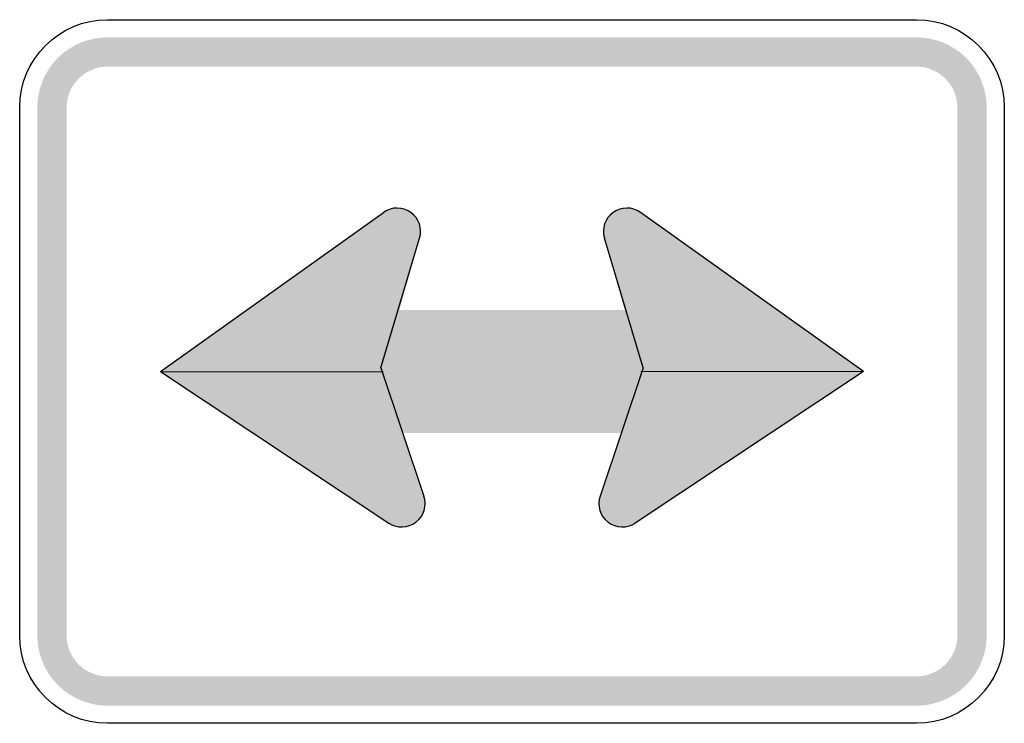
# Model space of a CAD drawing. Header units: inches. Extents: x -10.5 to 10.5, y -7.5 to 7.5.
import ezdxf

# ---------------------------------------------------------------- set-up
doc = ezdxf.new("R2010")
doc.units = ezdxf.units.IN
doc.header["$MEASUREMENT"] = 0

msp = doc.modelspace()

# ---------------------------------------------------------------- hatches: boundary and pattern name
for points in [[(-8.625, 7.125), (-8.772, 7.118), (-8.918, 7.096), (-9.06, 7.06), (-9.199, 7.011), (-9.332, 6.948), (-9.458, 6.872), (-9.577, 6.785), (-9.686, 6.686), (-9.784, 6.577), (-9.872, 6.458), (-9.948, 6.332), (-10.011, 6.199), (-10.06, 6.06), (-10.096, 5.918), (-10.118, 5.772), (-10.125, 5.625), (-9.5, 5.625), (-9.496, 5.711), (-9.483, 5.796), (-9.462, 5.879), (-9.433, 5.96), (-9.397, 6.038), (-9.353, 6.111), (-9.301, 6.18), (-9.244, 6.244), (-9.18, 6.301), (-9.111, 6.353), (-9.037, 6.397), (-8.96, 6.433), (-8.879, 6.462), (-8.796, 6.483), (-8.711, 6.496), (-8.625, 6.5), (-8.625, 7.125)], [(-8.625, 6.5), (8.625, 6.5), (8.625, 7.125), (-8.625, 7.125), (-8.625, 6.5)], [(10.125, 5.625), (10.118, 5.772), (10.096, 5.918), (10.06, 6.06), (10.011, 6.199), (9.948, 6.332), (9.872, 6.458), (9.785, 6.577), (9.686, 6.686), (9.577, 6.785), (9.458, 6.872), (9.332, 6.948), (9.199, 7.011), (9.06, 7.06), (8.918, 7.096), (8.772, 7.118), (8.625, 7.125), (8.625, 6.5), (8.711, 6.496), (8.796, 6.483), (8.879, 6.462), (8.96, 6.433), (9.037, 6.397), (9.111, 6.353), (9.18, 6.301), (9.244, 6.244), (9.301, 6.18), (9.353, 6.111), (9.397, 6.038), (9.433, 5.96), (9.462, 5.879), (9.483, 5.796), (9.496, 5.711), (9.5, 5.625), (10.125, 5.625)], [(-9.5, -5.625), (-9.5, 5.625), (-10.125, 5.625), (-10.125, -5.625), (-9.5, -5.625)], [(9.5, 5.625), (9.5, -5.625), (10.125, -5.625), (10.125, 5.625), (9.5, 5.625)], [(-7.5, 0), (-2.629, -3.231), (-2.773, -0.027), (-2.739, 3.392), (-7.5, 0)], [(-2.739, 3.392), (-1.97, 2.84), (-2.773, -0.004), (-4, 0.343), (-2.739, 3.392)], [(-1.986, 2.795), (-1.97, 2.841), (-1.958, 2.889), (-1.951, 2.937), (-1.949, 2.986), (-1.951, 3.035), (-1.959, 3.084), (-1.971, 3.131), (-1.988, 3.177), (-2.009, 3.222), (-2.034, 3.264), (-2.064, 3.303), (-2.097, 3.339), (-2.133, 3.372), (-2.173, 3.401), (-2.215, 3.426), (-2.259, 3.447), (-2.305, 3.463), (-2.353, 3.475), (-2.402, 3.482), (-2.451, 3.484), (-2.5, 3.482), (-2.548, 3.474), (-2.596, 3.462), (-2.642, 3.446), (-2.686, 3.424), (-2.728, 3.399), (-2.767, 3.37), (-2.804, 3.337), (-2.837, 3.3), (-2.866, 3.261), (-2.891, 3.218), (-2.912, 3.174), (-2.449, 2.984), (-1.986, 2.795)], [(2.912, 3.174), (2.891, 3.217), (2.867, 3.258), (2.839, 3.297), (2.808, 3.332), (2.773, 3.365), (2.736, 3.394), (2.695, 3.419), (2.653, 3.441), (2.609, 3.458), (2.563, 3.471), (2.516, 3.48), (2.469, 3.484), (2.421, 3.484), (2.374, 3.479), (2.327, 3.469), (2.281, 3.455), (2.237, 3.437), (2.195, 3.415), (2.156, 3.389), (2.118, 3.36), (2.084, 3.326), (2.053, 3.29), (2.026, 3.251), (2.003, 3.21), (1.983, 3.166), (1.968, 3.121), (1.957, 3.075), (1.951, 3.028), (1.949, 2.98), (1.952, 2.933), (1.959, 2.886), (1.97, 2.84), (1.986, 2.795), (2.449, 2.984), (2.912, 3.174)], [(2.739, 3.392), (1.97, 2.84), (2.773, -0.004), (4, 0.343), (2.739, 3.392)], [(7.5, 0), (2.629, -3.231), (2.773, -0.027), (2.739, 3.392), (7.5, 0)], [(-2.912, 3.174), (-2.928, 3.128), (-2.94, 3.08), (-2.947, 3.032), (-2.949, 2.983), (-2.946, 2.934), (-2.939, 2.885), (-2.927, 2.837), (-2.91, 2.791), (-2.889, 2.747), (-2.864, 2.705), (-2.834, 2.666), (-2.801, 2.63), (-2.765, 2.597), (-2.725, 2.568), (-2.683, 2.543), (-2.639, 2.522), (-2.592, 2.505), (-2.545, 2.494), (-2.496, 2.487), (-2.447, 2.484), (-2.398, 2.487), (-2.35, 2.494), (-2.302, 2.506), (-2.256, 2.523), (-2.212, 2.544), (-2.17, 2.57), (-2.13, 2.599), (-2.094, 2.632), (-2.061, 2.669), (-2.032, 2.708), (-2.007, 2.75), (-1.986, 2.795), (-2.449, 2.984), (-2.912, 3.174)], [(1.986, 2.795), (2.006, 2.752), (2.031, 2.711), (2.058, 2.672), (2.09, 2.636), (2.125, 2.604), (2.162, 2.575), (2.202, 2.549), (2.245, 2.528), (2.289, 2.511), (2.335, 2.498), (2.382, 2.489), (2.429, 2.485), (2.477, 2.485), (2.524, 2.49), (2.571, 2.499), (2.616, 2.513), (2.66, 2.531), (2.702, 2.553), (2.742, 2.579), (2.779, 2.609), (2.814, 2.642), (2.844, 2.679), (2.872, 2.718), (2.895, 2.759), (2.915, 2.802), (2.93, 2.847), (2.941, 2.894), (2.947, 2.941), (2.949, 2.989), (2.946, 3.036), (2.939, 3.083), (2.927, 3.129), (2.912, 3.174), (2.449, 2.984), (1.986, 2.795)], [(-3.008, -1.312), (0, -1.312), (0, 1.313), (-3.008, 1.313), (-3.008, -1.312)], [(2.871, 1.313), (0, 1.313), (0, -1.312), (2.871, -1.312), (2.871, 1.313)], [(-1.879, -2.655), (-2.761, -0.041), (-3.146, -0.018), (-2.776, -1.681), (-1.879, -2.655)], [(1.879, -2.655), (2.761, -0.041), (3.146, -0.018), (2.776, -1.681), (1.879, -2.655)], [(-2.629, -3.231), (-1.879, -2.655), (-2.286, -1.521), (-2.851, -1.53), (-2.629, -3.231)], [(2.629, -3.231), (1.879, -2.655), (2.286, -1.521), (2.851, -1.53), (2.629, -3.231)], [(-1.89, -3.004), (-1.874, -2.958), (-1.862, -2.911), (-1.855, -2.862), (-1.853, -2.813), (-1.855, -2.764), (-1.862, -2.716), (-1.875, -2.668), (-1.891, -2.622), (-1.912, -2.578), (-1.938, -2.536), (-1.967, -2.496), (-2, -2.46), (-2.037, -2.427), (-2.076, -2.398), (-2.118, -2.373), (-2.163, -2.352), (-2.209, -2.336), (-2.257, -2.324), (-2.305, -2.317), (-2.354, -2.315), (-2.403, -2.317), (-2.452, -2.325), (-2.499, -2.337), (-2.546, -2.354), (-2.59, -2.375), (-2.632, -2.4), (-2.671, -2.429), (-2.707, -2.463), (-2.74, -2.499), (-2.769, -2.539), (-2.794, -2.581), (-2.815, -2.625), (-2.353, -2.815), (-1.89, -3.004)], [(2.815, -2.625), (2.795, -2.582), (2.771, -2.541), (2.743, -2.503), (2.712, -2.467), (2.677, -2.434), (2.639, -2.405), (2.599, -2.38), (2.556, -2.358), (2.512, -2.341), (2.466, -2.328), (2.42, -2.319), (2.372, -2.315), (2.325, -2.316), (2.277, -2.321), (2.231, -2.33), (2.185, -2.344), (2.141, -2.362), (2.099, -2.384), (2.059, -2.41), (2.022, -2.44), (1.988, -2.473), (1.957, -2.509), (1.93, -2.548), (1.906, -2.589), (1.887, -2.633), (1.872, -2.678), (1.861, -2.724), (1.854, -2.771), (1.853, -2.819), (1.855, -2.866), (1.862, -2.914), (1.874, -2.96), (1.89, -3.004), (2.353, -2.815), (2.815, -2.625)], [(-2.815, -2.625), (-2.831, -2.671), (-2.843, -2.719), (-2.85, -2.768), (-2.853, -2.817), (-2.85, -2.866), (-2.843, -2.914), (-2.83, -2.962), (-2.814, -3.008), (-2.793, -3.052), (-2.767, -3.094), (-2.738, -3.133), (-2.705, -3.17), (-2.668, -3.202), (-2.629, -3.232), (-2.587, -3.257), (-2.542, -3.277), (-2.496, -3.294), (-2.448, -3.306), (-2.4, -3.313), (-2.351, -3.315), (-2.302, -3.312), (-2.253, -3.305), (-2.206, -3.293), (-2.159, -3.276), (-2.115, -3.255), (-2.073, -3.23), (-2.034, -3.2), (-1.998, -3.167), (-1.965, -3.131), (-1.936, -3.091), (-1.911, -3.049), (-1.89, -3.004), (-2.353, -2.815), (-2.815, -2.625)], [(1.89, -3.004), (1.911, -3.049), (1.936, -3.091), (1.965, -3.131), (1.998, -3.167), (2.034, -3.2), (2.073, -3.23), (2.115, -3.255), (2.16, -3.276), (2.206, -3.293), (2.253, -3.305), (2.302, -3.312), (2.351, -3.315), (2.4, -3.313), (2.448, -3.306), (2.496, -3.294), (2.542, -3.277), (2.587, -3.257), (2.629, -3.232), (2.668, -3.202), (2.705, -3.17), (2.738, -3.133), (2.767, -3.094), (2.793, -3.052), (2.814, -3.008), (2.83, -2.962), (2.843, -2.914), (2.85, -2.866), (2.853, -2.817), (2.85, -2.768), (2.843, -2.719), (2.832, -2.671), (2.815, -2.625), (2.353, -2.815), (1.89, -3.004)], [(-10.125, -5.625), (-10.118, -5.772), (-10.096, -5.918), (-10.06, -6.06), (-10.011, -6.199), (-9.948, -6.332), (-9.872, -6.458), (-9.784, -6.577), (-9.686, -6.686), (-9.577, -6.784), (-9.458, -6.872), (-9.332, -6.948), (-9.199, -7.011), (-9.06, -7.06), (-8.918, -7.096), (-8.772, -7.118), (-8.625, -7.125), (-8.625, -6.5), (-8.711, -6.496), (-8.796, -6.483), (-8.879, -6.462), (-8.96, -6.433), (-9.037, -6.397), (-9.111, -6.353), (-9.18, -6.301), (-9.244, -6.244), (-9.301, -6.18), (-9.353, -6.111), (-9.397, -6.037), (-9.433, -5.96), (-9.462, -5.879), (-9.483, -5.796), (-9.496, -5.711), (-9.5, -5.625), (-10.125, -5.625)], [(8.625, -7.125), (8.772, -7.118), (8.918, -7.096), (9.06, -7.06), (9.199, -7.011), (9.332, -6.948), (9.458, -6.872), (9.577, -6.784), (9.686, -6.686), (9.785, -6.577), (9.872, -6.458), (9.948, -6.332), (10.011, -6.199), (10.06, -6.06), (10.096, -5.918), (10.118, -5.772), (10.125, -5.625), (9.5, -5.625), (9.496, -5.711), (9.483, -5.796), (9.462, -5.879), (9.433, -5.96), (9.397, -6.037), (9.353, -6.111), (9.301, -6.18), (9.244, -6.244), (9.18, -6.301), (9.111, -6.353), (9.037, -6.397), (8.96, -6.433), (8.879, -6.462), (8.796, -6.483), (8.711, -6.496), (8.625, -6.5), (8.625, -7.125)], [(8.625, -6.5), (-8.625, -6.5), (-8.625, -7.125), (8.625, -7.125), (8.625, -6.5)]]:
    msp.add_hatch(color=7).paths.add_polyline_path(points)

# ---------------------------------------------------------------- linework, layer by layer
at = {"color": 7}
for p, q in [((-7.5, 0), (-2.739, 3.392)), ((7.5, 0), (2.739, 3.392)), ((-2.801, 0.078), (-1.97, 2.84)), ((2.801, 0.078), (1.97, 2.84)), ((-7.5, 0), (-2.746, -0.004)), ((-7.5, 0), (-2.629, -3.231)), ((-2.801, 0.078), (-1.879, -2.655)), ((2.801, 0.078), (1.879, -2.655)), ((7.5, 0), (2.629, -3.231)), ((7.5, 0), (2.746, -0.004))]:
    msp.add_line(p, q, dxfattribs=at)
for points in [[(-8.625, 7.5), (8.625, 7.5)], [(-10.5, -5.625), (-10.5, 5.625)], [(10.5, 5.625), (10.5, -5.625)], [(8.625, -7.5), (-8.625, -7.5)]]:
    msp.add_lwpolyline(points, dxfattribs=at)
for points in [[(-10.5, 5.625), (-10.5, 6.661), (-9.661, 7.5), (-8.625, 7.5)], [(8.625, 7.5), (9.661, 7.5), (10.5, 6.661), (10.5, 5.625)], [(-8.625, -7.5), (-9.661, -7.5), (-10.5, -6.661), (-10.5, -5.625)], [(10.5, -5.625), (10.5, -6.661), (9.661, -7.5), (8.625, -7.5)]]:
    msp.add_open_spline(points, degree=3, dxfattribs=at)
for points in [[(-1.97, 2.84), (-1.909, 3.045), (-1.984, 3.266), (-2.158, 3.391), (-2.331, 3.515), (-2.565, 3.516), (-2.739, 3.392)], [(2.739, 3.392), (2.565, 3.516), (2.331, 3.515), (2.158, 3.391), (1.984, 3.266), (1.909, 3.045), (1.97, 2.84)], [(-2.629, -3.231), (-2.451, -3.35), (-2.217, -3.342), (-2.048, -3.211), (-1.878, -3.081), (-1.81, -2.858), (-1.879, -2.655)], [(1.879, -2.655), (1.81, -2.858), (1.878, -3.081), (2.048, -3.211), (2.217, -3.342), (2.451, -3.35), (2.629, -3.231)]]:
    msp.add_open_spline(points, degree=3, knots=[0, 0, 0, 0, 1, 1, 1, 2, 2, 2, 2], dxfattribs=at)

doc.saveas('drawing.dxf')
